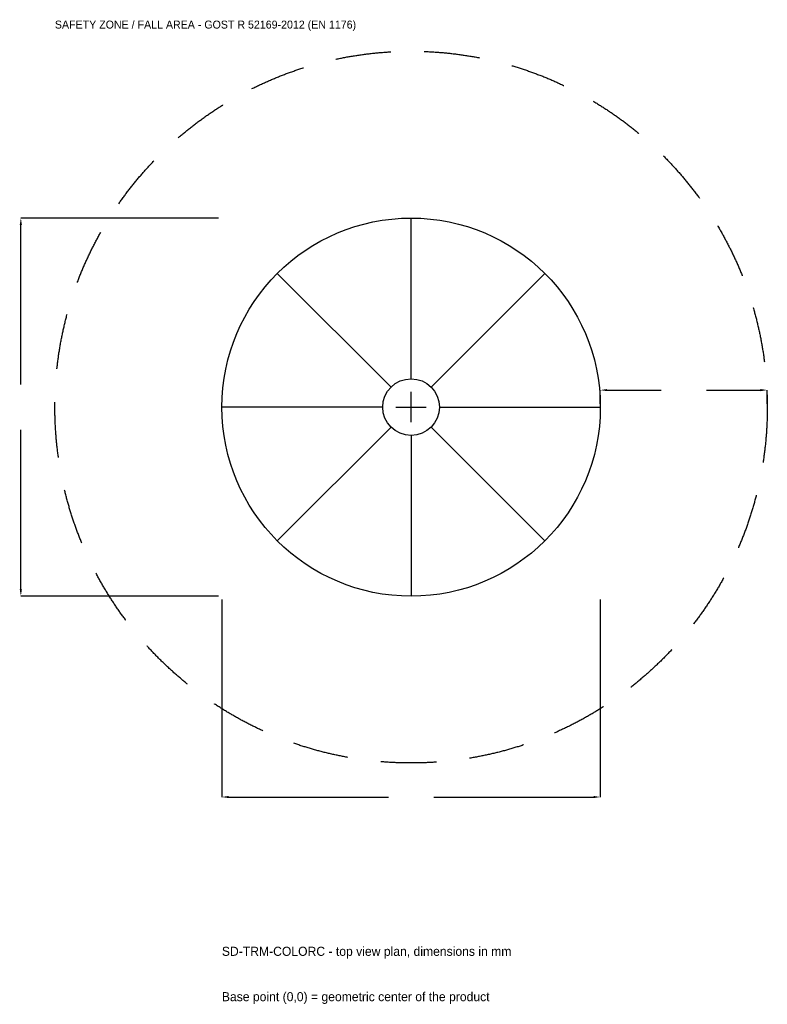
# Model space of a CAD drawing. Extents: x -3516 to 3200, y -5370 to 3484.
import ezdxf

# ---------------------------------------------------------------- set-up
doc = ezdxf.new("R2010")
doc.units = 0
doc.linetypes.add('DASHED', pattern=[800, 500, -300])
for name, color, linetype in [('GP_MAF_zona_bezopasnosti', 1, 'Continuous'), ('ZSK_DANNYE', 3, 'Continuous'), ('ZSK_KONTUR', 7, 'Continuous'), ('ZSK_RAZMERY', 8, 'Continuous')]:
    doc.layers.add(name, color=color, linetype=linetype)
doc.dimstyles.new('ORION', dxfattribs={"dimtxt": 102, "dimasz": 61.2, "dimexe": 1.25, "dimexo": 30.6, "dimtad": 1, "dimcen": 2.5, "dimazin": 3, "dimtfac": 1, "dimtmove": 0, "dimatfit": 3})

# ---------------------------------------------------------------- blocks, each defined once
blk = doc.blocks.new('_CLOSEDFILLED')
at = {"color": 0, "linetype": 'BYBLOCK'}
blk.add_solid([(-1, 0.16), (0, 0), (-1, -0.16)], dxfattribs=at)
blk = doc.blocks.new('*D1')
for p, q in [((-1700, -1730.6), (-1700, -3506)), ((1700, -1730.6), (1700, -3506)), ((-1638.8, -3506), (-204, -3506)), ((204, -3506), (1638.8, -3506))]:
    blk.add_line(p, q)
at = {"layer": 'Defpoints'}
for p in [(-1700, -1700), (1700, -1700), (-1700, -3506)]:
    blk.add_point(p, dxfattribs=at)
at = {"layer": 'ZSK_RAZMERY', "xscale": 61.199999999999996, "yscale": 61.199999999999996, "rotation": 180}
blk.add_blockref('_CLOSEDFILLED', (-1700, -3506), dxfattribs=at)
at = {"layer": 'ZSK_RAZMERY', "xscale": 61.199999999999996, "yscale": 61.199999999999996}
blk.add_blockref('_CLOSEDFILLED', (1700, -3506), dxfattribs=at)
blk = doc.blocks.new('*D2')
for p, q in [((-1730.6, 1700), (-3506, 1700)), ((-3506, 204), (-3506, 1638.8)), ((-3506, -1638.8), (-3506, -204)), ((-1730.6, -1700), (-3506, -1700))]:
    blk.add_line(p, q)
at = {"layer": 'Defpoints'}
for p in [(-1700, 1700), (-3506, -1700), (-1700, -1700)]:
    blk.add_point(p, dxfattribs=at)
at = {"layer": 'ZSK_RAZMERY', "xscale": 61.199999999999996, "yscale": 61.199999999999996}
for p, rotation in [((-3506, 1700), 90), ((-3506, -1700), 270)]:
    blk.add_blockref('_CLOSEDFILLED', p, dxfattribs=dict(at, rotation=rotation))
blk = doc.blocks.new('*D3')
for p, q in [((1700, 30.6), (1700, 153)), ((1761.2, 153), (2246, 153)), ((2654, 153), (3138.8, 153)), ((3200, 30.6), (3200, 153))]:
    blk.add_line(p, q)
at = {"layer": 'Defpoints'}
for p in [(1700, 153), (1700, 0), (3200, 0)]:
    blk.add_point(p, dxfattribs=at)
at = {"layer": 'ZSK_RAZMERY', "xscale": 61.199999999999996, "yscale": 61.199999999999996, "rotation": 180}
blk.add_blockref('_CLOSEDFILLED', (1700, 153), dxfattribs=at)
at = {"layer": 'ZSK_RAZMERY', "xscale": 61.199999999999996, "yscale": 61.199999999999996}
blk.add_blockref('_CLOSEDFILLED', (3200, 153), dxfattribs=at)
blk = doc.blocks.new('B1')
at = {"layer": 'GP_MAF_zona_bezopasnosti', "linetype": 'DASHED'}
blk.add_circle((0, 0), 3200, dxfattribs=at)
at = {"layer": 'ZSK_KONTUR'}
for p, q in [((0, 255), (0, 1700)), ((-180.312, 180.312), (-1202.082, 1202.082)), ((180.312, 180.312), (1202.082, 1202.082)), ((-255, 0), (-1700, 0)), ((255, 0), (1700, 0)), ((-180.312, -180.312), (-1202.082, -1202.082)), ((0, -255), (0, -1700)), ((180.312, -180.312), (1202.082, -1202.082))]:
    blk.add_line(p, q, dxfattribs=at)
for radius in [1700, 255]:
    blk.add_circle((0, 0), radius, dxfattribs=at)
at = {"layer": 'ZSK_RAZMERY'}
for p, q in [((0, -136), (0, 136)), ((-136, 0), (136, 0))]:
    blk.add_line(p, q, dxfattribs=at)
at = {"layer": 'GP_MAF_zona_bezopasnosti', "color": 1}
blk.add_text('SAFETY ZONE / FALL AREA - GOST R 52169-2012 (EN 1176)', height=71.4, dxfattribs=at).set_placement((-3200, 3404))
at = {"layer": 'ZSK_RAZMERY'}
dim = blk.add_linear_dim(base=(-3506, -1700), p1=(-1700, -1700), p2=(-1700, 1700), angle=90, dimstyle='ORION', dxfattribs=at)
dim.commit()
dim.dimension.update_dxf_attribs({"geometry": '*D2', "text_midpoint": (-3506, 0)})
for base, p1, p2, picture, middle in [((1700, 153), (1700, 0), (3200, 0), '*D3', (2450, 153)), ((-1700, -3506), (-1700, -1700), (1700, -1700), '*D1', (0, -3506))]:
    dim = blk.add_linear_dim(base=base, p1=p1, p2=p2, dimstyle='ORION', dxfattribs=at)
    dim.commit()
    dim.dimension.update_dxf_attribs({"geometry": picture, "text_midpoint": middle})

msp = doc.modelspace()

# ---------------------------------------------------------------- block references
msp.add_blockref('B1', (0, 0))

# ---------------------------------------------------------------- texts
at = {"layer": 'ZSK_DANNYE', "color": 3}
msp.add_text('SD-TRM-COLORC - top view plan, dimensions in mm', height=81.6, dxfattribs=at).set_placement((-1700, -4934))
at = {"layer": 'ZSK_DANNYE', "color": 7}
msp.add_text('Base point (0,0) = geometric center of the product', height=81.6, dxfattribs=at).set_placement((-1700, -5342))

doc.saveas('drawing.dxf')
